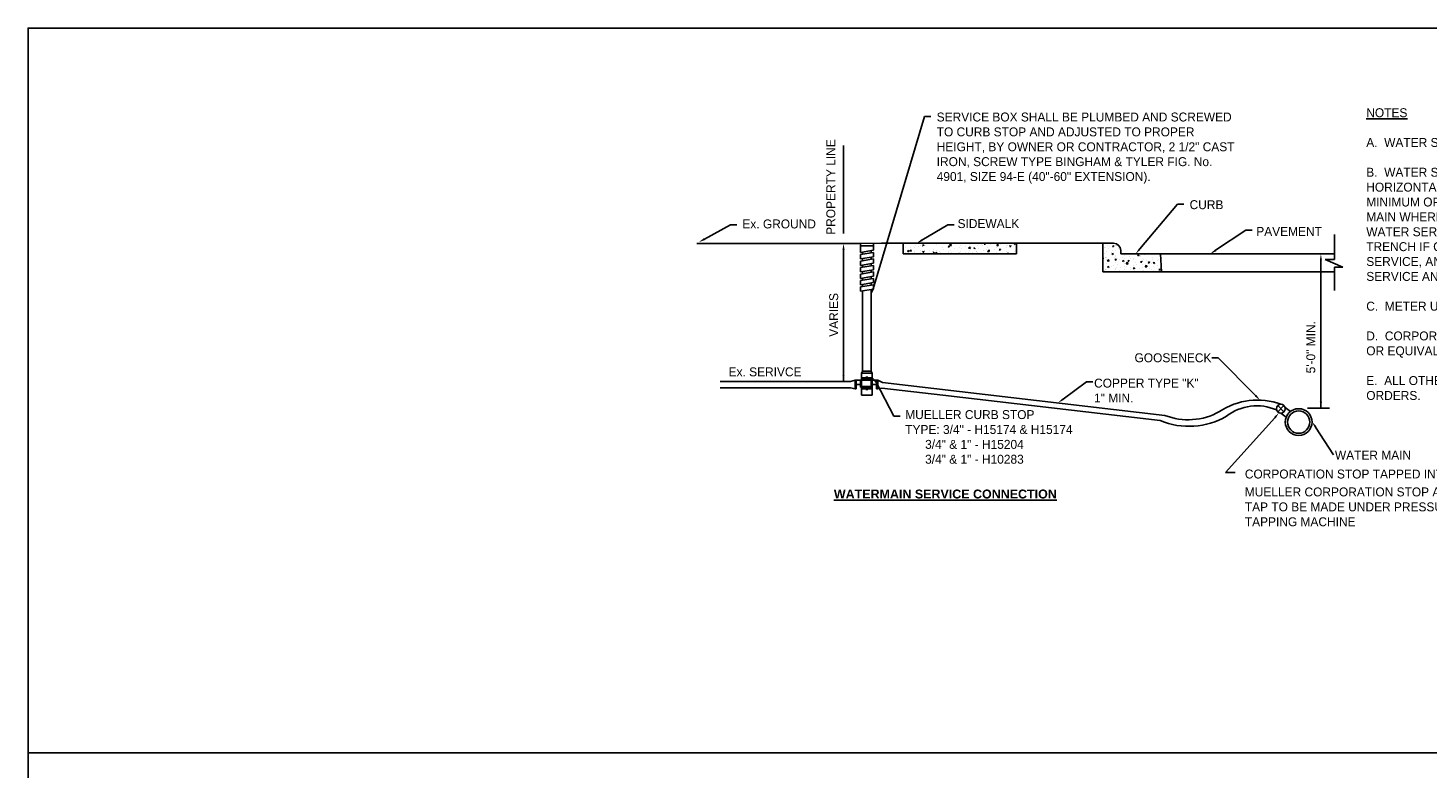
# Model space of a CAD drawing. Header units: feet. Extents: x 6 to 191, y 4 to 30.
# Tile 24 of 42: x 37 to 57, y 14 to 24. Entities that reach past the tile are written whole.
import ezdxf

# ---------------------------------------------------------------- set-up
doc = ezdxf.new("R2010")
doc.units = ezdxf.units.FT
doc.header["$MEASUREMENT"] = 0
doc.layers.add('COLUMNS', color=6, linetype='Continuous', plot=False)
for name, color, linetype in [('DETAIL', 130, 'Continuous'), ('Hatch', 7, 'Continuous'), ('SHEET', 7, 'Continuous'), ('text', 9, 'Continuous')]:
    doc.layers.add(name, color=color, linetype=linetype)
doc.styles.add('SOLID', font='arialbd.ttf')
doc.styles.get("Standard").update_dxf_attribs({"font": 'font31.shx'})

# ---------------------------------------------------------------- blocks, each defined once
blk = doc.blocks.new('*X107')
at = {"color": 0}
for p, q in [((1.543, 5.973), (1.543, 5.973)), ((1.59, 5.971), (1.59, 5.971)), ((1.638, 5.972), (1.638, 5.972)), ((1.647, 5.988), (1.647, 5.988)), ((1.688, 5.979), (1.688, 5.979)), ((1.706, 5.991), (1.706, 5.991)), ((1.728, 5.992), (1.742, 5.998)), ((1.728, 5.992), (1.738, 5.986)), ((1.738, 5.986), (1.742, 5.998)), ((1.75, 6.002), (1.75, 6.002)), ((1.764, 5.989), (1.764, 5.989)), ((1.823, 6.011), (1.823, 6.011)), ((1.89, 6.005), (1.89, 6.005)), ((1.94, 6.012), (1.94, 6.012)), ((2.015, 5.976), (2.029, 5.982)), ((2.015, 5.976), (2.025, 5.97)), ((2.025, 5.97), (2.029, 5.982)), ((2.032, 5.992), (2.048, 6.008)), ((2.032, 5.992), (2.05, 5.989)), ((2.05, 5.989), (2.048, 6.008)), ((2.055, 5.977), (2.055, 5.977)), ((2.14, 5.966), (2.14, 5.966)), ((2.156, 5.99), (2.156, 5.99)), ((2.215, 5.976), (2.215, 5.976)), ((2.246, 5.959), (2.261, 5.975)), ((2.26, 6.005), (2.26, 6.005)), ((2.264, 5.956), (2.261, 5.975)), ((2.281, 5.972), (2.281, 5.972)), ((2.303, 5.96), (2.317, 5.966)), ((2.313, 5.954), (2.317, 5.966)), ((2.342, 5.993), (2.342, 5.993)), ((2.384, 6.01), (2.384, 6.01)), ((2.392, 5.999), (2.392, 5.999)), ((2.398, 5.992), (2.398, 5.992)), ((2.421, 6.005), (2.428, 6.014)), ((2.421, 6.005), (2.433, 6.004)), ((2.433, 6.004), (2.431, 6.014)), ((2.461, 5.965), (2.461, 5.965)), ((2.467, 6.009), (2.467, 6.009)), ((2.491, 6.005), (2.491, 6.005)), ((2.514, 6.012), (2.514, 6.012)), ((2.562, 5.968), (2.562, 5.968)), ((2.564, 5.992), (2.574, 6.004)), ((2.564, 5.992), (2.576, 5.991)), ((2.565, 5.98), (2.565, 5.98)), ((2.576, 5.991), (2.574, 6.004)), ((2.598, 6.001), (2.598, 6.001)), ((2.667, 5.994), (2.667, 5.994)), ((2.679, 5.988), (2.679, 5.988)), ((2.705, 5.996), (2.705, 5.996)), ((2.708, 5.98), (2.717, 5.991)), ((2.708, 5.98), (2.72, 5.979)), ((2.72, 5.979), (2.717, 5.991)), ((2.758, 6.009), (2.771, 6.014)), ((2.758, 6.009), (2.768, 6.002)), ((2.768, 6.002), (2.772, 6.014)), ((2.768, 6.007), (2.768, 6.007)), ((1.511, 5.955), (1.511, 5.955)), ((1.534, 5.917), (1.534, 5.917)), ((1.541, 5.906), (1.541, 5.906)), ((1.56, 5.928), (1.574, 5.933)), ((1.56, 5.928), (1.57, 5.921)), ((1.57, 5.921), (1.574, 5.933)), ((1.588, 5.93), (1.597, 5.941)), ((1.588, 5.93), (1.6, 5.928)), ((1.6, 5.928), (1.597, 5.941)), ((1.598, 5.939), (1.598, 5.939)), ((1.635, 5.9), (1.635, 5.9)), ((1.64, 5.912), (1.64, 5.912)), ((1.644, 5.921), (1.644, 5.921)), ((1.705, 5.935), (1.705, 5.935)), ((1.711, 5.91), (1.711, 5.91)), ((1.731, 5.917), (1.741, 5.928)), ((1.731, 5.917), (1.743, 5.916)), ((1.743, 5.916), (1.741, 5.928)), ((1.747, 5.935), (1.747, 5.935)), ((1.747, 5.908), (1.747, 5.908)), ((1.812, 5.93), (1.812, 5.93)), ((1.837, 5.926), (1.837, 5.926)), ((1.847, 5.912), (1.861, 5.917)), ((1.847, 5.912), (1.857, 5.905)), ((1.848, 5.948), (1.848, 5.948)), ((1.854, 5.903), (1.854, 5.903)), ((1.857, 5.905), (1.861, 5.917)), ((1.875, 5.904), (1.884, 5.916)), ((1.875, 5.904), (1.887, 5.903)), ((1.887, 5.903), (1.884, 5.916)), ((1.887, 5.933), (1.887, 5.933)), ((1.918, 5.925), (1.918, 5.925)), ((1.931, 5.912), (1.931, 5.912)), ((1.952, 5.963), (1.952, 5.963)), ((1.961, 5.899), (1.961, 5.899)), ((1.963, 5.943), (1.963, 5.943)), ((2.022, 5.897), (2.028, 5.903)), ((2.025, 5.921), (2.025, 5.921)), ((2.029, 5.897), (2.028, 5.903)), ((2.048, 5.932), (2.048, 5.932)), ((2.052, 5.91), (2.052, 5.91)), ((2.089, 5.96), (2.089, 5.96)), ((2.132, 5.916), (2.132, 5.916)), ((2.137, 5.897), (2.149, 5.901)), ((2.147, 5.897), (2.149, 5.901)), ((2.153, 5.923), (2.153, 5.923)), ((2.163, 5.897), (2.163, 5.897)), ((2.164, 5.952), (2.164, 5.952)), ((2.212, 5.908), (2.212, 5.908)), ((2.239, 5.912), (2.239, 5.912)), ((2.246, 5.959), (2.264, 5.956)), ((2.257, 5.938), (2.257, 5.938)), ((2.289, 5.914), (2.289, 5.914)), ((2.303, 5.96), (2.313, 5.954)), ((2.329, 5.928), (2.329, 5.928)), ((2.339, 5.92), (2.339, 5.92)), ((2.346, 5.907), (2.346, 5.907)), ((2.36, 5.952), (2.36, 5.952)), ((2.415, 5.93), (2.415, 5.93)), ((2.446, 5.948), (2.446, 5.948)), ((2.452, 5.903), (2.452, 5.903)), ((2.458, 5.899), (2.458, 5.899)), ((2.459, 5.925), (2.475, 5.942)), ((2.459, 5.925), (2.477, 5.923)), ((2.477, 5.923), (2.475, 5.942)), ((2.541, 5.947), (2.541, 5.947)), ((2.559, 5.898), (2.559, 5.898)), ((2.562, 5.914), (2.562, 5.914)), ((2.59, 5.944), (2.604, 5.95)), ((2.59, 5.944), (2.6, 5.937)), ((2.591, 5.954), (2.591, 5.954)), ((2.6, 5.937), (2.604, 5.95)), ((2.639, 5.898), (2.639, 5.898)), ((2.665, 5.928), (2.665, 5.928)), ((2.667, 5.964), (2.667, 5.964)), ((2.677, 5.897), (2.688, 5.909)), ((2.69, 5.897), (2.688, 5.909)), ((2.741, 5.901), (2.741, 5.901)), ((2.755, 5.918), (2.755, 5.918)), ((2.766, 5.94), (2.766, 5.94))]:
    blk.add_line(p, q, dxfattribs=at)
blk = doc.blocks.new('*X108')
at = {"color": 0}
for p, q in [((6.007, 5.972), (6.007, 5.972)), ((6.02, 5.972), (6.02, 5.972)), ((6.034, 5.989), (6.034, 5.989)), ((6.057, 5.978), (6.057, 5.978)), ((6.095, 5.979), (6.105, 5.991)), ((6.095, 5.979), (6.107, 5.978)), ((6.107, 5.978), (6.105, 5.991)), ((6.133, 5.988), (6.133, 5.988)), ((6.135, 6.002), (6.135, 6.002)), ((6.137, 5.992), (6.137, 5.992)), ((5.985, 5.848), (5.989, 5.853)), ((5.985, 5.841), (5.991, 5.84)), ((5.991, 5.84), (5.989, 5.853)), ((5.99, 5.936), (5.99, 5.936)), ((6.005, 5.899), (6.005, 5.899)), ((6.012, 5.853), (6.012, 5.853)), ((6.014, 5.856), (6.014, 5.856)), ((6.028, 5.83), (6.028, 5.83)), ((6.029, 5.856), (6.029, 5.856)), ((6.031, 5.922), (6.031, 5.922)), ((6.035, 5.819), (6.05, 5.835)), ((6.035, 5.819), (6.053, 5.816)), ((6.053, 5.816), (6.05, 5.835)), ((6.054, 5.958), (6.054, 5.958)), ((6.06, 5.809), (6.06, 5.809)), ((6.08, 5.909), (6.08, 5.909)), ((6.088, 5.897), (6.102, 5.902)), ((6.088, 5.897), (6.098, 5.89)), ((6.096, 5.931), (6.096, 5.931)), ((6.098, 5.89), (6.102, 5.902)), ((6.121, 5.852), (6.121, 5.852)), ((6.123, 5.829), (6.132, 5.84)), ((6.123, 5.829), (6.135, 5.828)), ((6.128, 5.873), (6.128, 5.873)), ((6.13, 5.869), (6.13, 5.869)), ((6.132, 5.935), (6.132, 5.935)), ((6.135, 5.828), (6.132, 5.84)), ((6.154, 5.847), (6.154, 5.847)), ((6.161, 5.953), (6.161, 5.953)), ((6.176, 5.829), (6.176, 5.829)), ((6.204, 5.854), (6.204, 5.854)), ((6.207, 5.816), (6.221, 5.822)), ((6.207, 5.816), (6.217, 5.81)), ((6.217, 5.81), (6.221, 5.822)), ((6.228, 5.847), (6.228, 5.847)), ((6.231, 5.817), (6.231, 5.817)), ((6.234, 5.884), (6.234, 5.884)), ((6.245, 5.893), (6.245, 5.893)), ((6.266, 5.816), (6.276, 5.828)), ((6.266, 5.816), (6.278, 5.815)), ((6.278, 5.815), (6.276, 5.828)), ((6.28, 5.864), (6.28, 5.864)), ((6.293, 5.849), (6.293, 5.849)), ((6.334, 5.831), (6.334, 5.831)), ((6.335, 5.843), (6.335, 5.843)), ((6.375, 5.881), (6.389, 5.886)), ((6.375, 5.881), (6.385, 5.874)), ((6.385, 5.874), (6.389, 5.886)), ((6.404, 5.808), (6.404, 5.808)), ((6.406, 5.88), (6.406, 5.88)), ((6.41, 5.869), (6.41, 5.869)), ((6.41, 5.804), (6.419, 5.815)), ((6.422, 5.803), (6.419, 5.815)), ((6.435, 5.844), (6.435, 5.844)), ((6.442, 5.838), (6.442, 5.838)), ((6.456, 5.887), (6.456, 5.887)), ((6.479, 5.818), (6.479, 5.818)), ((6.526, 5.889), (6.526, 5.889)), ((6.539, 5.859), (6.539, 5.859)), ((6.548, 5.834), (6.548, 5.834)), ((6.603, 5.819), (6.603, 5.819)), ((6.606, 5.835), (6.606, 5.835)), ((6.012, 5.697), (6.017, 5.702)), ((6.018, 5.697), (6.017, 5.702)), ((6.018, 5.727), (6.018, 5.727)), ((6.019, 5.719), (6.019, 5.719)), ((6.024, 5.723), (6.024, 5.723)), ((6.027, 5.789), (6.027, 5.789)), ((6.039, 5.752), (6.053, 5.757)), ((6.039, 5.752), (6.049, 5.745)), ((6.049, 5.745), (6.053, 5.757)), ((6.082, 5.75), (6.082, 5.75)), ((6.102, 5.768), (6.102, 5.768)), ((6.124, 5.723), (6.124, 5.723)), ((6.125, 5.735), (6.125, 5.735)), ((6.128, 5.802), (6.128, 5.802)), ((6.136, 5.739), (6.136, 5.739)), ((6.152, 5.775), (6.152, 5.775)), ((6.175, 5.706), (6.175, 5.706)), ((6.189, 5.745), (6.189, 5.745)), ((6.227, 5.785), (6.227, 5.785)), ((6.229, 5.75), (6.229, 5.75)), ((6.231, 5.718), (6.231, 5.718)), ((6.248, 5.785), (6.264, 5.802)), ((6.248, 5.785), (6.266, 5.783)), ((6.253, 5.759), (6.253, 5.759)), ((6.266, 5.783), (6.264, 5.802)), ((6.296, 5.741), (6.296, 5.741)), ((6.301, 5.723), (6.301, 5.723)), ((6.327, 5.736), (6.341, 5.741)), ((6.327, 5.736), (6.337, 5.729)), ((6.329, 5.698), (6.329, 5.698)), ((6.332, 5.764), (6.332, 5.764)), ((6.337, 5.729), (6.341, 5.741)), ((6.338, 5.714), (6.338, 5.714)), ((6.351, 5.729), (6.351, 5.729)), ((6.354, 5.801), (6.354, 5.801)), ((6.369, 5.779), (6.369, 5.779)), ((6.403, 5.736), (6.403, 5.736)), ((6.41, 5.804), (6.422, 5.803)), ((6.427, 5.739), (6.427, 5.739)), ((6.43, 5.711), (6.43, 5.711)), ((6.433, 5.777), (6.433, 5.777)), ((6.445, 5.709), (6.445, 5.709)), ((6.462, 5.752), (6.477, 5.769)), ((6.462, 5.752), (6.48, 5.75)), ((6.48, 5.75), (6.477, 5.769)), ((6.486, 5.799), (6.486, 5.799)), ((6.495, 5.8), (6.509, 5.806)), ((6.495, 5.8), (6.505, 5.794)), ((6.505, 5.794), (6.509, 5.806)), ((6.509, 5.732), (6.509, 5.732)), ((6.534, 5.726), (6.534, 5.726)), ((6.537, 5.792), (6.537, 5.792)), ((6.552, 5.705), (6.552, 5.705)), ((6.553, 5.791), (6.563, 5.803)), ((6.553, 5.791), (6.565, 5.79)), ((6.553, 5.756), (6.553, 5.756)), ((6.565, 5.79), (6.563, 5.803)), ((6.594, 5.7), (6.594, 5.7)), ((6.603, 5.762), (6.603, 5.762)), ((6.614, 5.72), (6.628, 5.725)), ((6.614, 5.72), (6.624, 5.713)), ((6.616, 5.727), (6.616, 5.727)), ((6.624, 5.713), (6.628, 5.725)), ((6.637, 5.74), (6.637, 5.74))]:
    blk.add_line(p, q, dxfattribs=at)

msp = doc.modelspace()

# ---------------------------------------------------------------- linework, layer by layer
at = {"layer": 'COLUMNS', "color": 4}
msp.add_lwpolyline([(37.09752, 3.62445), (37.09752, 24.37445), (67.47252, 24.37445), (67.47252, 3.62445)], close=True, dxfattribs=at)
at = {"layer": 'DETAIL'}
for p, q in [((48.52629, 22.73087), (48.52629, 21.49688)), ((55.40475, 21.48255), (55.40475, 21.13291)), ((48.74734, 21.35847), (46.47108, 21.35847)), ((49.05845, 21.36089), (48.74734, 21.35847)), ((49.05845, 21.36089), (52.31125, 21.36089)), ((49.36047, 21.21216), (49.36047, 21.36089)), ((50.94879, 21.21216), (49.36047, 21.21216)), ((50.94879, 21.21216), (50.94879, 21.35847)), ((52.15849, 20.96216), (52.15849, 21.36089)), ((52.41125, 21.26089), (52.41125, 21.21216)), ((52.41125, 21.21216), (55.40475, 21.21216)), ((52.96646, 21.21216), (52.98352, 20.96216)), ((55.40475, 21.13291), (55.27616, 21.13291)), ((55.27616, 21.13291), (55.52294, 21.02416)), ((55.40475, 21.02416), (55.40475, 20.69892)), ((55.52294, 21.02416), (55.40475, 21.02416)), ((55.40475, 20.96216), (52.15849, 20.96216)), ((48.79321, 20.69291), (48.79321, 19.56747)), ((48.91433, 20.7131), (48.91433, 19.56747)), ((48.62476, 19.4269), (46.79858, 19.4269)), ((49.00518, 19.44535), (49.07408, 19.40944)), ((46.79858, 19.33739), (48.62476, 19.33739)), ((49.06494, 19.33077), (49.00518, 19.32423)), ((49.9173, 19.23168), (49.06494, 19.33077)), ((53.03056, 18.94949), (49.07408, 19.40944)), ((52.96523, 18.87735), (49.9173, 19.23168))]:
    msp.add_line(p, q, dxfattribs=at)
for centre, radius, start, end in [((52.31125, 21.26089), 0.1, 0, 90), ((54.32684, 18.20403), 0.96044, 70.036434, 123.646066), ((54.31858, 18.39643), 0.68817, 66.339743, 128.168791), ((53.36817, 19.85061), 1.05338, 247.509997, 299.902497), ((53.35486, 19.79281), 0.90352, 248.965953, 299.130621)]:
    msp.add_arc(centre, radius, start, end, dxfattribs=at)
at = {"layer": 'SHEET'}
msp.add_line((37.09752, 14.22346), (67.47252, 14.22346), dxfattribs=at)
at = {"layer": 'text'}
for p, q in [((48.94007, 20.72176), (49.66077, 23.13636)), ((49.66077, 23.13636), (49.75077, 23.13636)), ((52.67833, 21.28097), (53.20624, 21.90718)), ((53.20624, 21.90718), (53.29624, 21.90718)), ((46.57653, 21.41888), (46.94251, 21.61835)), ((46.94251, 21.61835), (47.03251, 21.61835)), ((49.62583, 21.40442), (49.98603, 21.61825)), ((49.98603, 21.61825), (50.07603, 21.61825)), ((53.74091, 21.26216), (54.163, 21.54416)), ((54.163, 21.54416), (54.253, 21.54416)), ((48.52629, 21.26847), (48.52629, 19.4269)), ((48.76293, 21.35859), (48.76293, 21.32376)), ((48.76293, 21.32376), (48.94461, 21.32376)), ((48.76293, 21.32376), (48.76293, 21.23292)), ((48.94461, 21.2632), (48.76293, 21.23292)), ((48.94461, 21.23292), (48.76293, 21.20264)), ((48.76293, 21.20264), (48.76293, 21.14207)), ((48.79321, 21.23796), (48.79321, 21.20768)), ((48.91433, 21.25815), (48.91433, 21.22787)), ((48.94461, 21.32376), (48.94461, 21.36001)), ((48.94461, 21.32376), (48.94461, 21.2632)), ((48.94461, 21.23292), (48.94461, 21.17235)), ((48.76293, 21.14207), (48.94461, 21.17235)), ((48.94461, 21.14207), (48.76293, 21.11179)), ((48.76293, 21.11179), (48.76293, 21.05123)), ((48.76293, 21.05123), (48.94461, 21.08151)), ((48.94461, 21.05123), (48.76293, 21.02095)), ((48.76293, 21.02095), (48.76293, 20.96039)), ((48.79321, 21.14712), (48.79321, 21.11684)), ((48.79321, 21.05628), (48.79321, 21.026)), ((48.91433, 21.16731), (48.91433, 21.13703)), ((48.91433, 21.07647), (48.91433, 21.04618)), ((48.94461, 21.14207), (48.94461, 21.08151)), ((48.94461, 21.05123), (48.94461, 20.99067)), ((55.21617, 21.12216), (55.21617, 19.05065)), ((48.76293, 20.96039), (48.94461, 20.99067)), ((48.94461, 20.96039), (48.76293, 20.93011)), ((48.76293, 20.93011), (48.76293, 20.86955)), ((48.76293, 20.86955), (48.94461, 20.89983)), ((48.94461, 20.86955), (48.76293, 20.83927)), ((48.76293, 20.83927), (48.76293, 20.7787)), ((48.76293, 20.7787), (48.94461, 20.80899)), ((48.79321, 20.96544), (48.79321, 20.93516)), ((48.79321, 20.87459), (48.79321, 20.84431)), ((48.91433, 20.98562), (48.91433, 20.95534)), ((48.91433, 20.89478), (48.91433, 20.8645)), ((48.91433, 20.80394), (48.91433, 20.77366)), ((48.94461, 20.96039), (48.94461, 20.89983)), ((48.94461, 20.86955), (48.94461, 20.80899)), ((48.94461, 20.7787), (48.76293, 20.74842)), ((48.76293, 20.74842), (48.76293, 20.68786)), ((48.76293, 20.68786), (48.94461, 20.71814)), ((48.79321, 20.78375), (48.79321, 20.75347)), ((48.94461, 20.7787), (48.94461, 20.71814)), ((53.77733, 19.75869), (53.68733, 19.75869)), ((54.30028, 19.22788), (53.77733, 19.75869)), ((48.69029, 19.44534), (48.62476, 19.4269)), ((48.69029, 19.44534), (48.70543, 19.44534)), ((48.69029, 19.44534), (48.69029, 19.32421)), ((48.70543, 19.44534), (48.76599, 19.44534)), ((48.70543, 19.44534), (48.70543, 19.32421)), ((48.76599, 19.44534), (48.92947, 19.44534)), ((48.76599, 19.34614), (48.76599, 19.44534)), ((48.77807, 19.54325), (48.79321, 19.56747)), ((48.77807, 19.54325), (48.77807, 19.23338)), ((48.77807, 19.54325), (48.92947, 19.54325)), ((48.79321, 19.56747), (48.91433, 19.56747)), ((48.79321, 19.47562), (48.91433, 19.47562)), ((48.79321, 19.47562), (48.79321, 19.46048)), ((48.79321, 19.46048), (48.91433, 19.46048)), ((48.80835, 19.44534), (48.80835, 19.46048)), ((48.84126, 19.48531), (48.84126, 19.47562)), ((48.84126, 19.48531), (48.86628, 19.48531)), ((48.86628, 19.47562), (48.86628, 19.48531)), ((48.89919, 19.46048), (48.89919, 19.44534)), ((48.92947, 19.54325), (48.91433, 19.56747)), ((48.91433, 19.47562), (48.91433, 19.46048)), ((48.91433, 19.44534), (48.91433, 19.3545)), ((48.92947, 19.54325), (48.92947, 19.23338)), ((48.99004, 19.44535), (48.92947, 19.44535)), ((48.99004, 19.44535), (48.99004, 19.32423)), ((49.00518, 19.44535), (48.99004, 19.44535)), ((49.00518, 19.44535), (49.00518, 19.32423)), ((48.62476, 19.33739), (48.69029, 19.32421)), ((48.69029, 19.32421), (48.70543, 19.32421)), ((48.70543, 19.38478), (48.76599, 19.38478)), ((48.76463, 19.39632), (48.77977, 19.39632)), ((48.77807, 19.34614), (48.76599, 19.34614)), ((48.91433, 19.3545), (48.77807, 19.3545)), ((48.92947, 19.23338), (48.77807, 19.23338)), ((48.79321, 19.33935), (48.91433, 19.33935)), ((48.79321, 19.32421), (48.79321, 19.33935)), ((48.79321, 19.32421), (48.91433, 19.32421)), ((48.80835, 19.33935), (48.80835, 19.3545)), ((48.84126, 19.31453), (48.84126, 19.32421)), ((48.84126, 19.31453), (48.86628, 19.31453)), ((48.86628, 19.32421), (48.86628, 19.31453)), ((48.89919, 19.3545), (48.89919, 19.33935)), ((48.91433, 19.39632), (48.92947, 19.39632)), ((48.91433, 19.3545), (48.91433, 19.34614)), ((48.91433, 19.34614), (48.92947, 19.34614)), ((48.91433, 19.32421), (48.91433, 19.33935)), ((48.99004, 19.38479), (48.92947, 19.38479)), ((48.98285, 19.41343), (49.23223, 18.9412)), ((49.00518, 19.32423), (48.99004, 19.32423)), ((51.60235, 19.17743), (51.93128, 19.42052)), ((51.93128, 19.42052), (52.02128, 19.42052)), ((54.69895, 19.00006), (54.61056, 19.08845)), ((54.61056, 19.00006), (54.69895, 19.08845)), ((54.79018, 19.00518), (54.71475, 19.06176)), ((55.02854, 19.05065), (55.33733, 19.05065)), ((55.21617, 19.05065), (55.30617, 19.05065)), ((49.23223, 18.9412), (49.32223, 18.9412)), ((54.57106, 18.91807), (53.88147, 18.14985)), ((54.73018, 18.92518), (54.65475, 18.98176)), ((55.14246, 18.78725), (55.39302, 18.39798)), ((53.88147, 18.14985), (54.0158, 18.14985))]:
    msp.add_line(p, q, dxfattribs=at)
for centre, radius in [((54.65475, 19.04426), 0.0625), ((54.90475, 18.85676), 0.1875), ((54.90475, 18.85676), 0.15625)]:
    msp.add_circle(centre, radius, dxfattribs=at)
for points in [[(46.58371, 21.40571), (46.56935, 21.43205), (46.4975, 21.37581)], [(49.63349, 21.39152), (49.61818, 21.41731), (49.54844, 21.35847)], [(48.51129, 21.26847), (48.54129, 21.26847), (48.52629, 21.35847)], [(52.6898, 21.2713), (52.66686, 21.29064), (52.62032, 21.21216)], [(53.74924, 21.24969), (53.73258, 21.27463), (53.66608, 21.21216)], [(55.20117, 21.12216), (55.23117, 21.12216), (55.21617, 21.21216)], [(48.95445, 20.71747), (48.9257, 20.72605), (48.91433, 20.63552)], [(48.51129, 19.5169), (48.54129, 19.5169), (48.52629, 19.4269)], [(48.97077, 19.40454), (48.99493, 19.42233), (48.92947, 19.4859)], [(54.31097, 19.23841), (54.2896, 19.21736), (54.36345, 19.16377)], [(51.61126, 19.16537), (51.59343, 19.18949), (51.52997, 19.12394)], [(55.20117, 19.14065), (55.23117, 19.14065), (55.21617, 19.05065)], [(54.55945, 18.92757), (54.58268, 18.90858), (54.62801, 18.98777)], [(55.13001, 18.77887), (55.1549, 18.79563), (55.09218, 18.8619)]]:
    msp.add_solid(points, dxfattribs=at)

# ---------------------------------------------------------------- block references
at = {"layer": 'Hatch', "xscale": 1.25, "yscale": 1.25, "zscale": 1.25}
for name, p in [('*X107', (47.47212, 13.84124)), ('*X108', (44.67737, 13.84124))]:
    msp.add_blockref(name, p, dxfattribs=at)

# ---------------------------------------------------------------- texts
at = {"layer": 'text', "char_height": 0.125, "attachment_point": 1}
for s, insert, width in [('SERVICE BOX SHALL BE PLUMBED AND SCREWED TO CURB STOP AND ADJUSTED TO PROPER HEIGHT, BY OWNER OR CONTRACTOR, 2 1/2" CAST IRON, SCREW TYPE BINGHAM & TYLER FIG. No. 4901, SIZE 94-E (40"-60" EXTENSION).', (49.83205, 23.1909), 4.1747663), ('{\\Fau101s01|c0;\\LNOTES\\P\\l\\PA.  }WATER SERVICE SHALL BE SEAMLESS COPPER.\\P\\P{\\Fau101s01|c0;B.}  WATER SERVICE SHALL BE A MINIMUM OF 10\' MEASURED HORIZONTALLY FROM THE SEWER SERVICE AND SHALL BE A MINIMUM OF 18" ABOVE THE CROWN OF THE SANITARY SEWER MAIN WHERE THE WATER SERVICE CROSSES THE SEWER MAIN.  WATER SERVICE MAY BE LAID ON BENCH IN THE SEWER LATERAL TRENCH IF CROWN IS A LEAST 18" BELOW INVERT OF WATER SERVICE, AND THE MINIMUM DISTANCE BETWEEN THE WATER SERVICE AND THE SEWER LATERAL IS 5\'-0".\\P\\P{\\Fau101s01|c0;C.}  METER UNIT FURNISHED BY CITY UNDER TAP FEE.\\P\\P{\\Fau101s01|c0;D.}  CORPORATION STOP AND CURB STOP ARE TO BE MUELLER OR EQUIVALENT.\\P\\P{\\Fau101s01|c0;E.}  ALL OTHER FITTINGS ARE TO BE BRASS, PLASTIC OR BY CITY ORDERS.', (55.85216, 23.25111), 5.4496732), ('CURB', (53.37665, 21.96324), 1.5597149), ('Ex. GROUND', (47.10877, 21.69378), 1.5597149), ('SIDEWALK', (50.12428, 21.69855), 1.5597149), ('PAVEMENT', (54.31062, 21.58949), 1.5597149), ('GOOSENECK', (52.60449, 19.81977), 1.5597149), ('Ex. SERIVCE', (46.91599, 19.62243), 1.5597149), ('\\A1;COPPER TYPE "K" 1" MIN.', (52.03781, 19.46501), 1.5597149), ('\\A1;MUELLER CURB STOP\\PTYPE: 3/4" - H15174 & H15174\\P      3/4" & 1" - H15204\\P      3/4" & 1" - H10283', (49.39088, 19.02387), 3.9148263), ('WATER MAIN', (55.41279, 18.45627), 1.5597149), ('\\A1;CORPORATION STOP TAPPED INTO MAIN AT 45%%D\\PMUELLER CORPORATION STOP AT {\\H0.7x;\\S3/4;}" - H1500, 1"-H1500 TAP TO BE MADE UNDER PRESSURE WITH ACCEPTABLE TAPPING MACHINE', (54.15051, 18.192), 4.6828828)]:
    msp.add_mtext(s, dxfattribs=dict(at, insert=insert, width=width))
at = {"layer": 'text', "char_height": 0.125, "width": 1.5597149, "attachment_point": 1, "rotation": 90}
for s, insert in [('PROPERTY LINE', (48.2855, 21.47925)), ('VARIES', (48.32584, 20.05099)), ('5\'-0" MIN.', (55.0117, 19.53886))]:
    msp.add_mtext(s, dxfattribs=dict(at, insert=insert))
at = {"layer": 'text', "insert": (48.39149, 17.91194), "char_height": 0.125, "width": 3.3508542, "attachment_point": 1, "style": 'SOLID'}
msp.add_mtext('{\\LWATERMAIN SERVICE CONNECTION}', dxfattribs=at)

doc.saveas('drawing.dxf')
